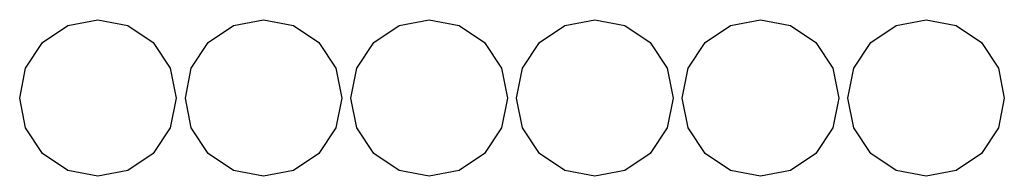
# Model space of a CAD drawing. Extents: x -297 to 225, y -162 to 184.
# Tile 4 of 5: x 189.62 to 205.73, y -161.88 to -159.32. Entities that reach past the tile are written whole.
import ezdxf

# ---------------------------------------------------------------- set-up
doc = ezdxf.new("R2010")
doc.units = 0

msp = doc.modelspace()

# ---------------------------------------------------------------- linework, layer by layer
at = {"layer": 'Layer 1'}
for p, q in [((189.996903, -159.694903), (190.412165, -159.417434)), ((189.996903, -159.694903), (190.412165, -159.417434)), ((190.412165, -159.417434), (190.902, -159.32)), ((190.412165, -159.417434), (190.902, -159.32)), ((190.902, -159.32), (191.391835, -159.417434)), ((190.902, -159.32), (191.391835, -159.417434)), ((191.391835, -159.417434), (191.807097, -159.694903)), ((191.391835, -159.417434), (191.807097, -159.694903)), ((192.706903, -159.694903), (193.122165, -159.417434)), ((192.706903, -159.694903), (193.122165, -159.417434)), ((193.122165, -159.417434), (193.612, -159.32)), ((193.122165, -159.417434), (193.612, -159.32)), ((193.612, -159.32), (194.101835, -159.417434)), ((193.612, -159.32), (194.101835, -159.417434)), ((194.101835, -159.417434), (194.517097, -159.694903)), ((194.101835, -159.417434), (194.517097, -159.694903)), ((195.415903, -159.694903), (195.831165, -159.417434)), ((195.415903, -159.694903), (195.831165, -159.417434)), ((195.831165, -159.417434), (196.321, -159.32)), ((195.831165, -159.417434), (196.321, -159.32)), ((196.321, -159.32), (196.810835, -159.417434)), ((196.321, -159.32), (196.810835, -159.417434)), ((196.810835, -159.417434), (197.226097, -159.694903)), ((196.810835, -159.417434), (197.226097, -159.694903)), ((198.124903, -159.694903), (198.540165, -159.417434)), ((198.124903, -159.694903), (198.540165, -159.417434)), ((198.540165, -159.417434), (199.03, -159.32)), ((198.540165, -159.417434), (199.03, -159.32)), ((199.03, -159.32), (199.519835, -159.417434)), ((199.03, -159.32), (199.519835, -159.417434)), ((199.519835, -159.417434), (199.935097, -159.694903)), ((199.519835, -159.417434), (199.935097, -159.694903)), ((200.834903, -159.694903), (201.250165, -159.417434)), ((200.834903, -159.694903), (201.250165, -159.417434)), ((201.250165, -159.417434), (201.74, -159.32)), ((201.250165, -159.417434), (201.74, -159.32)), ((201.74, -159.32), (202.229835, -159.417434)), ((201.74, -159.32), (202.229835, -159.417434)), ((202.229835, -159.417434), (202.645097, -159.694903)), ((202.229835, -159.417434), (202.645097, -159.694903)), ((203.543903, -159.694903), (203.959165, -159.417434)), ((203.543903, -159.694903), (203.959165, -159.417434)), ((203.959165, -159.417434), (204.449, -159.32)), ((203.959165, -159.417434), (204.449, -159.32)), ((204.449, -159.32), (204.938835, -159.417434)), ((204.449, -159.32), (204.938835, -159.417434)), ((204.938835, -159.417434), (205.354097, -159.694903)), ((204.938835, -159.417434), (205.354097, -159.694903)), ((189.719434, -160.110165), (189.996903, -159.694903)), ((189.719434, -160.110165), (189.996903, -159.694903)), ((191.807097, -159.694903), (192.084566, -160.110165)), ((191.807097, -159.694903), (192.084566, -160.110165)), ((192.429434, -160.110165), (192.706903, -159.694903)), ((192.429434, -160.110165), (192.706903, -159.694903)), ((194.517097, -159.694903), (194.794566, -160.110165)), ((194.517097, -159.694903), (194.794566, -160.110165)), ((195.138434, -160.110165), (195.415903, -159.694903)), ((195.138434, -160.110165), (195.415903, -159.694903)), ((197.226097, -159.694903), (197.503566, -160.110165)), ((197.226097, -159.694903), (197.503566, -160.110165)), ((197.847434, -160.110165), (198.124903, -159.694903)), ((197.847434, -160.110165), (198.124903, -159.694903)), ((199.935097, -159.694903), (200.212566, -160.110165)), ((199.935097, -159.694903), (200.212566, -160.110165)), ((200.557434, -160.110165), (200.834903, -159.694903)), ((200.557434, -160.110165), (200.834903, -159.694903)), ((202.645097, -159.694903), (202.922566, -160.110165)), ((202.645097, -159.694903), (202.922566, -160.110165)), ((203.266434, -160.110165), (203.543903, -159.694903)), ((203.266434, -160.110165), (203.543903, -159.694903)), ((205.354097, -159.694903), (205.631566, -160.110165)), ((205.354097, -159.694903), (205.631566, -160.110165)), ((189.622, -160.6), (189.719434, -160.110165)), ((189.622, -160.6), (189.719434, -160.110165)), ((192.084566, -160.110165), (192.182, -160.6)), ((192.084566, -160.110165), (192.182, -160.6)), ((192.332, -160.6), (192.429434, -160.110165)), ((192.332, -160.6), (192.429434, -160.110165)), ((194.794566, -160.110165), (194.892, -160.6)), ((194.794566, -160.110165), (194.892, -160.6)), ((195.041, -160.6), (195.138434, -160.110165)), ((195.041, -160.6), (195.138434, -160.110165)), ((197.503566, -160.110165), (197.601, -160.6)), ((197.503566, -160.110165), (197.601, -160.6)), ((197.75, -160.6), (197.847434, -160.110165)), ((197.75, -160.6), (197.847434, -160.110165)), ((200.212566, -160.110165), (200.31, -160.6)), ((200.212566, -160.110165), (200.31, -160.6)), ((200.46, -160.6), (200.557434, -160.110165)), ((200.46, -160.6), (200.557434, -160.110165)), ((202.922566, -160.110165), (203.02, -160.6)), ((202.922566, -160.110165), (203.02, -160.6)), ((203.169, -160.6), (203.266434, -160.110165)), ((203.169, -160.6), (203.266434, -160.110165)), ((205.631566, -160.110165), (205.729, -160.6)), ((205.631566, -160.110165), (205.729, -160.6)), ((189.719434, -161.089835), (189.622, -160.6)), ((189.719434, -161.089835), (189.622, -160.6)), ((192.182, -160.6), (192.084566, -161.089835)), ((192.182, -160.6), (192.084566, -161.089835)), ((192.182, -160.6), (192.182, -160.6)), ((192.182, -160.6), (192.182, -160.6)), ((192.429434, -161.089835), (192.332, -160.6)), ((192.429434, -161.089835), (192.332, -160.6)), ((194.892, -160.6), (194.794566, -161.089835)), ((194.892, -160.6), (194.794566, -161.089835)), ((194.892, -160.6), (194.892, -160.6)), ((194.892, -160.6), (194.892, -160.6)), ((195.138434, -161.089835), (195.041, -160.6)), ((195.138434, -161.089835), (195.041, -160.6)), ((197.601, -160.6), (197.503566, -161.089835)), ((197.601, -160.6), (197.503566, -161.089835)), ((197.601, -160.6), (197.601, -160.6)), ((197.601, -160.6), (197.601, -160.6)), ((197.847434, -161.089835), (197.75, -160.6)), ((197.847434, -161.089835), (197.75, -160.6)), ((200.31, -160.6), (200.212566, -161.089835)), ((200.31, -160.6), (200.212566, -161.089835)), ((200.31, -160.6), (200.31, -160.6)), ((200.31, -160.6), (200.31, -160.6)), ((200.557434, -161.089835), (200.46, -160.6)), ((200.557434, -161.089835), (200.46, -160.6)), ((203.02, -160.6), (202.922566, -161.089835)), ((203.02, -160.6), (202.922566, -161.089835)), ((203.02, -160.6), (203.02, -160.6)), ((203.02, -160.6), (203.02, -160.6)), ((203.266434, -161.089835), (203.169, -160.6)), ((203.266434, -161.089835), (203.169, -160.6)), ((205.729, -160.6), (205.631566, -161.089835)), ((205.729, -160.6), (205.631566, -161.089835)), ((205.729, -160.6), (205.729, -160.6)), ((205.729, -160.6), (205.729, -160.6)), ((189.996903, -161.505097), (189.719434, -161.089835)), ((189.996903, -161.505097), (189.719434, -161.089835)), ((192.084566, -161.089835), (191.807097, -161.505097)), ((192.084566, -161.089835), (191.807097, -161.505097)), ((192.706903, -161.505097), (192.429434, -161.089835)), ((192.706903, -161.505097), (192.429434, -161.089835)), ((194.794566, -161.089835), (194.517097, -161.505097)), ((194.794566, -161.089835), (194.517097, -161.505097)), ((195.415903, -161.505097), (195.138434, -161.089835)), ((195.415903, -161.505097), (195.138434, -161.089835)), ((197.503566, -161.089835), (197.226097, -161.505097)), ((197.503566, -161.089835), (197.226097, -161.505097)), ((198.124903, -161.505097), (197.847434, -161.089835)), ((198.124903, -161.505097), (197.847434, -161.089835)), ((200.212566, -161.089835), (199.935097, -161.505097)), ((200.212566, -161.089835), (199.935097, -161.505097)), ((200.834903, -161.505097), (200.557434, -161.089835)), ((200.834903, -161.505097), (200.557434, -161.089835)), ((202.922566, -161.089835), (202.645097, -161.505097)), ((202.922566, -161.089835), (202.645097, -161.505097)), ((203.543903, -161.505097), (203.266434, -161.089835)), ((203.543903, -161.505097), (203.266434, -161.089835)), ((205.631566, -161.089835), (205.354097, -161.505097)), ((205.631566, -161.089835), (205.354097, -161.505097)), ((190.412165, -161.782566), (189.996903, -161.505097)), ((190.412165, -161.782566), (189.996903, -161.505097)), ((191.807097, -161.505097), (191.391835, -161.782566)), ((191.807097, -161.505097), (191.391835, -161.782566)), ((193.122165, -161.782566), (192.706903, -161.505097)), ((193.122165, -161.782566), (192.706903, -161.505097)), ((194.517097, -161.505097), (194.101835, -161.782566)), ((194.517097, -161.505097), (194.101835, -161.782566)), ((195.831165, -161.782566), (195.415903, -161.505097)), ((195.831165, -161.782566), (195.415903, -161.505097)), ((197.226097, -161.505097), (196.810835, -161.782566)), ((197.226097, -161.505097), (196.810835, -161.782566)), ((198.540165, -161.782566), (198.124903, -161.505097)), ((198.540165, -161.782566), (198.124903, -161.505097)), ((199.935097, -161.505097), (199.519835, -161.782566)), ((199.935097, -161.505097), (199.519835, -161.782566)), ((201.250165, -161.782566), (200.834903, -161.505097)), ((201.250165, -161.782566), (200.834903, -161.505097)), ((202.645097, -161.505097), (202.229835, -161.782566)), ((202.645097, -161.505097), (202.229835, -161.782566)), ((203.959165, -161.782566), (203.543903, -161.505097)), ((203.959165, -161.782566), (203.543903, -161.505097)), ((205.354097, -161.505097), (204.938835, -161.782566)), ((205.354097, -161.505097), (204.938835, -161.782566)), ((190.902, -161.88), (190.412165, -161.782566)), ((190.902, -161.88), (190.412165, -161.782566)), ((191.391835, -161.782566), (190.902, -161.88)), ((191.391835, -161.782566), (190.902, -161.88)), ((193.612, -161.88), (193.122165, -161.782566)), ((193.612, -161.88), (193.122165, -161.782566)), ((194.101835, -161.782566), (193.612, -161.88)), ((194.101835, -161.782566), (193.612, -161.88)), ((196.321, -161.88), (195.831165, -161.782566)), ((196.321, -161.88), (195.831165, -161.782566)), ((196.810835, -161.782566), (196.321, -161.88)), ((196.810835, -161.782566), (196.321, -161.88)), ((199.03, -161.88), (198.540165, -161.782566)), ((199.03, -161.88), (198.540165, -161.782566)), ((199.519835, -161.782566), (199.03, -161.88)), ((199.519835, -161.782566), (199.03, -161.88)), ((201.74, -161.88), (201.250165, -161.782566)), ((201.74, -161.88), (201.250165, -161.782566)), ((202.229835, -161.782566), (201.74, -161.88)), ((202.229835, -161.782566), (201.74, -161.88)), ((204.449, -161.88), (203.959165, -161.782566)), ((204.449, -161.88), (203.959165, -161.782566)), ((204.938835, -161.782566), (204.449, -161.88)), ((204.938835, -161.782566), (204.449, -161.88))]:
    msp.add_line(p, q, dxfattribs=at)

doc.saveas('drawing.dxf')
